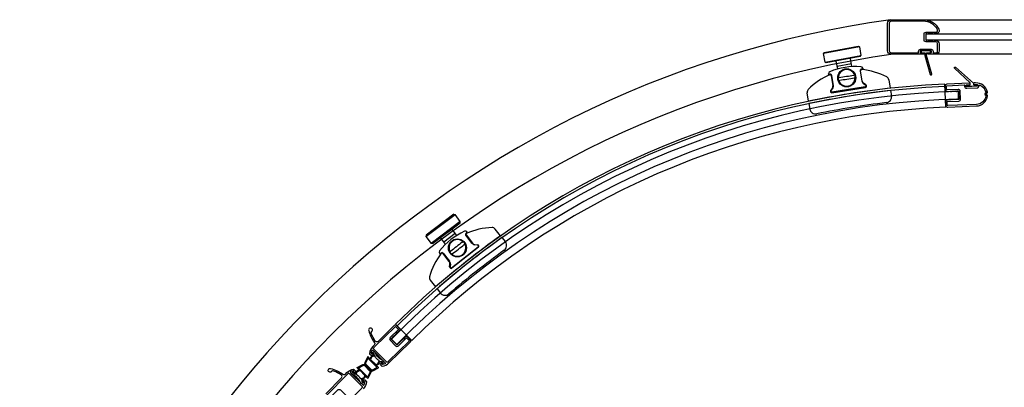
# Model space of a CAD drawing. Header units: millimetres. Extents: x 4652.098 to 4652.971, y 2527.473 to 2528.346.
# Tile 3 of 4: x 4652.099 to 4652.611, y 2528.154 to 2528.345. Entities that reach past the tile are written whole.
import ezdxf

# ---------------------------------------------------------------- set-up
doc = ezdxf.new("R2010")
doc.units = ezdxf.units.MM
doc.layers.add('SANINDUSA', color=3, linetype='Continuous')

msp = doc.modelspace()

# ---------------------------------------------------------------- linework, layer by layer
at = {"layer": 'SANINDUSA'}
for p, q in [((4652.569382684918, 2528.344950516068), (4652.942776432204, 2528.344950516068)), ((4652.536075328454, 2528.330793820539), (4652.517404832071, 2528.327270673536)), ((4652.517803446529, 2528.327854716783), (4652.535491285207, 2528.331192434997)), ((4652.535491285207, 2528.331192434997), (4652.536075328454, 2528.330793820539)), ((4652.536075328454, 2528.330793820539), (4652.536909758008, 2528.32637186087)), ((4652.517803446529, 2528.327854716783), (4652.517404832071, 2528.327270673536)), ((4652.518239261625, 2528.322848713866), (4652.517404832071, 2528.327270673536)), ((4652.518239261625, 2528.322848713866), (4652.536909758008, 2528.32637186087)), ((4652.53651114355, 2528.325787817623), (4652.518823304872, 2528.322450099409)), ((4652.524804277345, 2528.319287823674), (4652.524022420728, 2528.323431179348)), ((4652.532196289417, 2528.320502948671), (4652.531381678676, 2528.324819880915)), ((4652.53651114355, 2528.325787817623), (4652.536909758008, 2528.32637186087)), ((4652.942776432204, 2528.326950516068), (4652.575776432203, 2528.326950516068)), ((4652.518823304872, 2528.322450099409), (4652.518239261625, 2528.322848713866)), ((4652.531913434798, 2528.322001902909), (4652.524554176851, 2528.320613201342)), ((4652.536495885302, 2528.31833992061), (4652.537351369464, 2528.312999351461)), ((4652.537538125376, 2528.313029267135), (4652.536682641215, 2528.318369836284)), ((4652.537806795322, 2528.319639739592), (4652.537895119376, 2528.319088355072)), ((4652.520121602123, 2528.31624193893), (4652.520033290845, 2528.316793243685)), ((4652.521476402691, 2528.315934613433), (4652.522331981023, 2528.310593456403)), ((4652.5225401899, 2528.31062680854), (4652.521684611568, 2528.315967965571)), ((4652.551403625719, 2528.313711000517), (4652.552116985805, 2528.309257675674)), ((4652.522012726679, 2528.309253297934), (4652.521132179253, 2528.308036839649)), ((4652.521304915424, 2528.307921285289), (4652.522185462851, 2528.309137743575)), ((4652.539155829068, 2528.30991631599), (4652.521789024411, 2528.307134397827)), ((4652.521809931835, 2528.306935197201), (4652.539176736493, 2528.309717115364)), ((4652.538153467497, 2528.311695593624), (4652.539369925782, 2528.310815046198)), ((4652.539476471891, 2528.310975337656), (4652.538260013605, 2528.311855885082)), ((4652.552108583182, 2528.309256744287), (4652.552116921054, 2528.309258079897)), ((4652.552309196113, 2528.308055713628), (4652.552762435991, 2528.305226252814)), ((4652.581061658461, 2528.299395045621), (4652.580552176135, 2528.311384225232)), ((4652.509658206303, 2528.302456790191), (4652.508944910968, 2528.306909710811)), ((4652.587681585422, 2528.303625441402), (4652.587575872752, 2528.307624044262)), ((4652.509850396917, 2528.301254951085), (4652.5103036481, 2528.298425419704)), ((4652.3106118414, 2528.232054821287), (4652.325745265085, 2528.243543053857)), ((4652.325044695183, 2528.243638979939), (4652.310707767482, 2528.232755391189)), ((4652.325044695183, 2528.243638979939), (4652.325745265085, 2528.243543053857)), ((4652.328466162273, 2528.239958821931), (4652.325745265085, 2528.243543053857)), ((4652.328466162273, 2528.239958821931), (4652.313332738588, 2528.228470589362)), ((4652.314033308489, 2528.22837466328), (4652.32837023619, 2528.23925825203)), ((4652.32837023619, 2528.23925825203), (4652.328466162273, 2528.239958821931)), ((4652.310707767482, 2528.232755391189), (4652.3106118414, 2528.232054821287)), ((4652.3106118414, 2528.232054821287), (4652.313332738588, 2528.228470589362)), ((4652.320834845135, 2528.228048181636), (4652.318191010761, 2528.231530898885)), ((4652.319924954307, 2528.229246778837), (4652.325890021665, 2528.233775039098)), ((4652.326726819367, 2528.232672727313), (4652.324156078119, 2528.236059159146)), ((4652.33467386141, 2528.228500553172), (4652.331322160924, 2528.232746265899)), ((4652.331487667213, 2528.23287692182), (4652.334839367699, 2528.228631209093)), ((4652.332178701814, 2528.234082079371), (4652.331832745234, 2528.234520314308)), ((4652.349408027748, 2528.232450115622), (4652.346613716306, 2528.235989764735)), ((4652.35016243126, 2528.231495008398), (4652.35193802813, 2528.229245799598)), ((4652.314033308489, 2528.22837466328), (4652.313332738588, 2528.228470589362)), ((4652.323947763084, 2528.21579090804), (4652.337752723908, 2528.22668898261)), ((4652.337885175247, 2528.226538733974), (4652.324080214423, 2528.215640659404)), ((4652.337501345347, 2528.227578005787), (4652.336009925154, 2528.227753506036)), ((4652.336041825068, 2528.227958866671), (4652.337533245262, 2528.227783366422)), ((4652.317704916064, 2528.223366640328), (4652.318050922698, 2528.222928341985)), ((4652.322751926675, 2528.219088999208), (4652.319400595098, 2528.223334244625)), ((4652.319549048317, 2528.223451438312), (4652.322900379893, 2528.219206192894)), ((4652.322951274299, 2528.216271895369), (4652.323126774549, 2528.217763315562)), ((4652.32331687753, 2528.217733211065), (4652.323141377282, 2528.216241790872)), ((4652.312863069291, 2528.209345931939), (4652.315657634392, 2528.205805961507)), ((4652.315664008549, 2528.205811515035), (4652.315657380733, 2528.205806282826)), ((4652.316412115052, 2528.204850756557), (4652.31818766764, 2528.202601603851)), ((4652.303206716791, 2528.177903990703), (4652.294750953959, 2528.186418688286)), ((4652.295532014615, 2528.175840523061), (4652.292667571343, 2528.178632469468))]:
    msp.add_line(p, q, dxfattribs=at)
for points in [[(4652.575776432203, 2528.334200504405, -0.4142135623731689), (4652.577576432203, 2528.332400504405), (4652.577576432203, 2528.328750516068, -0.4142135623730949), (4652.575776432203, 2528.326950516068), (4652.571875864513, 2528.326950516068, -0.414213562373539), (4652.571575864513, 2528.327250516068), (4652.571575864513, 2528.32745059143, -0.4142043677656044), (4652.571875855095, 2528.32775059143), (4652.573275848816, 2528.327750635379, 0.4142135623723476), (4652.573575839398, 2528.328050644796), (4652.573575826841, 2528.328450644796, 0.4142135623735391), (4652.573275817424, 2528.328750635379), (4652.567932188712, 2528.328750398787, 0.414213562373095), (4652.567632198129, 2528.328450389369), (4652.567632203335, 2528.328050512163, 0.4142097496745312), (4652.567932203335, 2528.327750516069), (4652.569468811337, 2528.327750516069, -0.4142124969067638), (4652.569768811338, 2528.32745051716), (4652.569768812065, 2528.32725051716, -0.4142146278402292), (4652.569468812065, 2528.326950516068), (4652.552582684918, 2528.326950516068, -0.414213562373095), (4652.550782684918, 2528.328750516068), (4652.550782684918, 2528.343150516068, -0.414213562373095), (4652.552582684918, 2528.344950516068), (4652.569382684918, 2528.344950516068, -0.2824196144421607), (4652.577407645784, 2528.340024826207, -0.5595519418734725), (4652.575980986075, 2528.337700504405), (4652.574978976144, 2528.337700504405, 0.2849150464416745), (4652.57479981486, 2528.337589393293, -0.6201736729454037), (4652.574351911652, 2528.337589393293, 0.2849150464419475), (4652.574172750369, 2528.337700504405), (4652.5719789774, 2528.337700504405, 0.2849150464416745), (4652.571799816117, 2528.337589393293, -0.6201736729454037), (4652.571351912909, 2528.337589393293, 0.2849150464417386), (4652.571172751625, 2528.337700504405), (4652.570776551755, 2528.337700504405, 0.4141909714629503), (4652.570576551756, 2528.337500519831), (4652.570576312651, 2528.334400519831, 0.4142361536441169), (4652.57077631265, 2528.334200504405), (4652.571170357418, 2528.334200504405, 0.2881936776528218), (4652.571350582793, 2528.33431379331, -0.6285957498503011), (4652.571801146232, 2528.33431379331, 0.2881936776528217), (4652.571981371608, 2528.334200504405), (4652.574170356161, 2528.334200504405, 0.2881936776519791), (4652.574350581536, 2528.33431379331, -0.6285957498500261), (4652.574801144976, 2528.33431379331, 0.2881936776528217), (4652.574981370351, 2528.334200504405)], [(4652.568204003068, 2528.328450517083), (4652.568204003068, 2528.328050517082, 0.4142135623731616), (4652.568504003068, 2528.327750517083), (4652.570204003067, 2528.327750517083), (4652.570204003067, 2528.326250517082), (4652.572942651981, 2528.316469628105, 0.336331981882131), (4652.573231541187, 2528.316250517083), (4652.573408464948, 2528.316250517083, 0.4966340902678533), (4652.573697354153, 2528.31663140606), (4652.571004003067, 2528.326250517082), (4652.571004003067, 2528.327750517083), (4652.572704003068, 2528.327750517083, 0.414213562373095), (4652.573004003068, 2528.328050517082), (4652.573004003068, 2528.328450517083, 0.4142135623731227), (4652.572704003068, 2528.328750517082), (4652.568504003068, 2528.328750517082, 0.4142135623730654)], [(4652.597383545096, 2528.309463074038, 0.4142135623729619), (4652.598339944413, 2528.310504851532), (4652.598337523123, 2528.310561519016, -0.5461174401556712), (4652.598750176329, 2528.310852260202, -0.2409586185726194), (4652.601844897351, 2528.307266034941, -0.2504808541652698), (4652.601727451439, 2528.306809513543), (4652.601324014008, 2528.306370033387, 0.4142135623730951), (4652.601336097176, 2528.306087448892), (4652.601775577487, 2528.305684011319, -0.250480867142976), (4652.601931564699, 2528.305239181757, -0.3578210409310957), (4652.597014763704, 2528.300839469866), (4652.582028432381, 2528.30019913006, -0.4142135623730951), (4652.581820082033, 2528.300390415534), (4652.581745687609, 2528.302132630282, -0.4141794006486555), (4652.581936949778, 2528.302340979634), (4652.587732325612, 2528.302589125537, 0.4141964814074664), (4652.588688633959, 2528.303630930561), (4652.588513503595, 2528.307726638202, 0.4141964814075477), (4652.587471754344, 2528.308683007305), (4652.581676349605, 2528.308435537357, -0.4141794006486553), (4652.581468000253, 2528.308626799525), (4652.581393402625, 2528.310369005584, -0.4142135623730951), (4652.581584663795, 2528.310577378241), (4652.590569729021, 2528.310961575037, -0.4142227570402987), (4652.590778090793, 2528.310770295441), (4652.59079892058, 2528.31028279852, 0.4142135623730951), (4652.591944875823, 2528.309230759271)], [(4652.283391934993, 2528.174000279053, -0.0392067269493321), (4652.283927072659, 2528.174613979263), (4652.294640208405, 2528.185112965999, -0.4142135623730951), (4652.294923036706, 2528.185110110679), (4652.29614357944, 2528.183864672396, -0.4141794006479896), (4652.29614074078, 2528.183581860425), (4652.291998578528, 2528.179521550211, 0.4141794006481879), (4652.291984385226, 2528.178107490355), (4652.294853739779, 2528.175179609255, 0.4142135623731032), (4652.296267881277, 2528.175165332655), (4652.300410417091, 2528.179225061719, -0.414213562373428), (4652.300693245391, 2528.179222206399), (4652.301922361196, 2528.177968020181, -0.4142135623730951), (4652.301919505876, 2528.177685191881), (4652.29120637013, 2528.167186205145, -0.03920549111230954), (4652.29058201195, 2528.16666358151, -0.3690147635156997), (4652.290193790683, 2528.166698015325), (4652.283418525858, 2528.173611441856, -0.3690147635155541)], [(4652.282153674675, 2528.168917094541), (4652.281795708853, 2528.168081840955), (4652.284471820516, 2528.165405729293), (4652.285380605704, 2528.165795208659, 0.1925824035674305), (4652.285800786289, 2528.166215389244), (4652.286297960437, 2528.167375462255, 0.3818149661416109), (4652.286255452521, 2528.167501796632, -0.1518180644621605), (4652.284003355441, 2528.169906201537, 0.4006661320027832), (4652.283873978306, 2528.169954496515), (4652.282678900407, 2528.169442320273, 0.1925824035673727)], [(4652.28144215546, 2528.162071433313, -0.3269085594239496), (4652.281532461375, 2528.161487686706), (4652.280314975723, 2528.159140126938, -0.5072628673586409), (4652.280155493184, 2528.159115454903), (4652.275657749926, 2528.163613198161, -0.5072628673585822), (4652.27568242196, 2528.1637726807), (4652.278029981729, 2528.164990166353, -0.3269085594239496), (4652.278613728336, 2528.164899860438)], [(4652.282149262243, 2528.162778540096, 0.3269085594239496), (4652.282733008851, 2528.162688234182), (4652.285080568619, 2528.163905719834, 0.5072628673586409), (4652.285105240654, 2528.164065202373), (4652.280607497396, 2528.168562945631, 0.5072628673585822), (4652.280448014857, 2528.168538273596), (4652.279230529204, 2528.166190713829, 0.3269085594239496), (4652.279320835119, 2528.165606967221)], [(4652.270220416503, 2528.160828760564, 0.0392067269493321), (4652.269606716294, 2528.160293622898), (4652.259107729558, 2528.149580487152, 0.4142135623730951), (4652.259110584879, 2528.149297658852), (4652.260356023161, 2528.148077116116, 0.4141794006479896), (4652.260638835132, 2528.148079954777), (4652.264699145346, 2528.152222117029, -0.4141794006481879), (4652.266113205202, 2528.152236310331), (4652.269041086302, 2528.149366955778, -0.4142135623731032), (4652.269055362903, 2528.14795281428), (4652.264995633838, 2528.143810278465, 0.414213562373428), (4652.264998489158, 2528.143527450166), (4652.266252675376, 2528.142298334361, 0.4142135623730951), (4652.266535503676, 2528.142301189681), (4652.277034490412, 2528.153014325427, 0.03920549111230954), (4652.277557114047, 2528.153638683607, 0.3690147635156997), (4652.277522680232, 2528.154026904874), (4652.270609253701, 2528.160802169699, 0.3690147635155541)], [(4652.275303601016, 2528.162067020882), (4652.276138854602, 2528.162424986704), (4652.278814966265, 2528.159748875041), (4652.278425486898, 2528.158840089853, -0.1925824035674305), (4652.278005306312, 2528.158419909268), (4652.276845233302, 2528.15792273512, -0.3818149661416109), (4652.276718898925, 2528.157965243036, 0.1518180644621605), (4652.27431449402, 2528.160217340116, -0.4006661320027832), (4652.274266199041, 2528.16034671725), (4652.274778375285, 2528.16154179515, -0.1925824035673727)]]:
    msp.add_lwpolyline(points, format="xyb", close=True, dxfattribs=at)
for points in [[(4652.575980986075, 2528.338500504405, 0.5595519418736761), (4652.576694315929, 2528.339662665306, 0.2824196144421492), (4652.569382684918, 2528.344150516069), (4652.552582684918, 2528.344150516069, 0.414213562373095), (4652.551582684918, 2528.343150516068), (4652.551582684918, 2528.328750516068, 0.414213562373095), (4652.552582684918, 2528.327750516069), (4652.566632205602, 2528.327750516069, 0.4142179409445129), (4652.566832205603, 2528.327950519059), (4652.56683219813, 2528.328450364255, -0.414213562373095), (4652.567932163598, 2528.329550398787), (4652.573375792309, 2528.329550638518, -0.4142135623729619), (4652.574375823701, 2528.32855066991), (4652.574375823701, 2528.327950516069, 0.4142135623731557), (4652.574575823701, 2528.327750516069), (4652.575976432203, 2528.327750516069, 0.414213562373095), (4652.576776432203, 2528.328550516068), (4652.576776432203, 2528.332595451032, 0.4141964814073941), (4652.575976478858, 2528.333395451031), (4652.570576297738, 2528.333395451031, -0.414213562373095), (4652.569776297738, 2528.334195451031), (4652.569776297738, 2528.337700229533, -0.4141964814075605), (4652.570576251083, 2528.338500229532), (4652.575989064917, 2528.338500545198)], [(4652.597300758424, 2528.310344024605), (4652.591858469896, 2528.310111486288, -0.4142135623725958), (4652.591650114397, 2528.310302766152), (4652.591633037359, 2528.310702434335, -0.4142135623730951), (4652.591824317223, 2528.310910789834), (4652.59355931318, 2528.310984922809, 0.4142135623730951), (4652.593750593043, 2528.311193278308), (4652.593717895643, 2528.311958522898, 0.1943803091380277), (4652.593655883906, 2528.312094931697), (4652.585637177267, 2528.319718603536, -0.9826972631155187), (4652.586050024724, 2528.320168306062), (4652.595367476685, 2528.311909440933, -0.2034522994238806), (4652.595434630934, 2528.311768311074), (4652.595456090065, 2528.311266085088, 0.4142135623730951), (4652.595664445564, 2528.311074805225), (4652.596626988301, 2528.311115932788, -0.03258210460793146), (4652.597290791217, 2528.311101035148, -0.3765495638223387), (4652.597473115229, 2528.310910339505), (4652.597488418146, 2528.31055219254, -0.4142135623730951), (4652.597297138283, 2528.310343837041)], [(4652.593375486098, 2528.311894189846), (4652.581550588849, 2528.311388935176, 0.4142056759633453), (4652.580594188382, 2528.310347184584), (4652.58066910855, 2528.308592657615, 0.4142306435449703), (4652.581710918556, 2528.307636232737), (4652.583303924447, 2528.307704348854, -0.2881936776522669), (4652.583488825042, 2528.307598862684, 0.6285957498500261), (4652.583938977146, 2528.307618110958, -0.2881936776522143), (4652.584114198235, 2528.307738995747), (4652.586301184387, 2528.307832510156, -0.28819367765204), (4652.586486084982, 2528.307727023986, 0.6285957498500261), (4652.586936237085, 2528.30774627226, -0.2881936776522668), (4652.587111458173, 2528.307867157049), (4652.587505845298, 2528.307884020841, -0.4142306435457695), (4652.5877142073, 2528.307692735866), (4652.587889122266, 2528.303596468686, -0.4141964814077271), (4652.587697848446, 2528.303388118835), (4652.587301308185, 2528.303371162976, -0.2849150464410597), (4652.587117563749, 2528.303474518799, 0.6201736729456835), (4652.586670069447, 2528.303455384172, -0.2849150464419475), (4652.586495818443, 2528.303336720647), (4652.584304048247, 2528.303243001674, -0.2849150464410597), (4652.584120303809, 2528.303346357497, 0.6201736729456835), (4652.583672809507, 2528.303327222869, -0.284915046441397), (4652.583498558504, 2528.303208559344), (4652.581902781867, 2528.303140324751, 0.414196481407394), (4652.580946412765, 2528.3020985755), (4652.58102081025, 2528.300356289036, 0.4142214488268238), (4652.582062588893, 2528.299399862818), (4652.597048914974, 2528.300040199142, 0.3653825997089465), (4652.602744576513, 2528.305275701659, 0.243385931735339), (4652.602586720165, 2528.305707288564), (4652.602135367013, 2528.306121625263, -0.4142135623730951), (4652.602123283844, 2528.306404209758), (4652.60253762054, 2528.306855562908, 0.2433859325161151), (4652.602658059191, 2528.307299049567, 0.3653648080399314), (4652.596536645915, 2528.312029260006), (4652.595773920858, 2528.31199667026, 0.4142135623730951), (4652.595487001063, 2528.311684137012), (4652.595495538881, 2528.311484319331, 0.4142135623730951), (4652.595808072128, 2528.311197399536), (4652.596570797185, 2528.311229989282, -0.03258210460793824), (4652.597247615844, 2528.311214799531, -0.3765495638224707), (4652.597521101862, 2528.310928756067), (4652.59753640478, 2528.310570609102, -0.4142135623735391), (4652.597249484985, 2528.310258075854), (4652.591910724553, 2528.310030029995, -0.4142135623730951), (4652.591598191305, 2528.31031694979), (4652.591581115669, 2528.310716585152, -0.4142135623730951), (4652.591868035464, 2528.311029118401), (4652.59340321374, 2528.311094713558, 0.4142135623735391), (4652.593690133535, 2528.311407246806), (4652.593681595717, 2528.311607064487, 0.414213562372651), (4652.59336906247, 2528.311893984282)], [(4652.282996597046, 2528.174822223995, 0.1716209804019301), (4652.281236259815, 2528.171229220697, 0.2265071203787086), (4652.281292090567, 2528.171066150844), (4652.282089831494, 2528.170252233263, 0.4142135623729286), (4652.282655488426, 2528.170246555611), (4652.283140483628, 2528.170721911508, 0.6681786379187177), (4652.28300249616, 2528.17106473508), (4652.282490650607, 2528.171069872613, -0.1989123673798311), (4652.282349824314, 2528.171129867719), (4652.282143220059, 2528.171340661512, -0.2461049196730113), (4652.282089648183, 2528.171518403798, -0.05839122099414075), (4652.282454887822, 2528.172672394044, -0.5279768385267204), (4652.283105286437, 2528.172788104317), (4652.289364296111, 2528.166401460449, -0.5279768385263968), (4652.289235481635, 2528.165753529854, -0.05836320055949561), (4652.28807492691, 2528.165411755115, -0.2461049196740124), (4652.287898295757, 2528.165468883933), (4652.287691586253, 2528.16567978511, -0.1989123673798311), (4652.287634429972, 2528.165821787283), (4652.287639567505, 2528.166333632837, 0.6681786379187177), (4652.287299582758, 2528.166478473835), (4652.286814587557, 2528.166003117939, 0.4142135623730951), (4652.286808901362, 2528.165437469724), (4652.28753918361, 2528.164692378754, 0.2309634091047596), (4652.287869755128, 2528.164574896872, 0.1672346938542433), (4652.291395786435, 2528.166251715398), (4652.302479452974, 2528.177113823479, 0.4142135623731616), (4652.302493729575, 2528.178527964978), (4652.301261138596, 2528.179785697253, 0.4142306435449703), (4652.299846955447, 2528.179799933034), (4652.298708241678, 2528.17868385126, -0.2881936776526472), (4652.298500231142, 2528.178638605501, 0.628595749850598), (4652.298178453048, 2528.178323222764, -0.2881936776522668), (4652.29812904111, 2528.178116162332), (4652.296565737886, 2528.176583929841, -0.2881936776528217), (4652.296357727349, 2528.176538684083, 0.6285957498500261), (4652.296035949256, 2528.176223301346, -0.2881936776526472), (4652.295986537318, 2528.176016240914), (4652.295704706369, 2528.175740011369, -0.4142135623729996), (4652.295421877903, 2528.175742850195), (4652.292551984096, 2528.178670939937, -0.4142135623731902), (4652.292554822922, 2528.178953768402), (4652.292838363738, 2528.17923167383, -0.2849150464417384), (4652.293044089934, 2528.179277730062, 0.6201736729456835), (4652.293363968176, 2528.179591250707, -0.284915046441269), (4652.293414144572, 2528.179796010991), (4652.294980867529, 2528.181331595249, -0.2849150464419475), (4652.295186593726, 2528.181377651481, 0.6201736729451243), (4652.295506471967, 2528.181691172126, -0.2849150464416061), (4652.295556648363, 2528.18189593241), (4652.296697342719, 2528.183013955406, 0.414196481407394), (4652.296711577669, 2528.184428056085), (4652.295494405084, 2528.185670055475, 0.4142135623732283), (4652.294080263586, 2528.185684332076), (4652.285737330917, 2528.177508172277, -0.4688224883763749), (4652.284207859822, 2528.177663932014, -0.05769488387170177), (4652.282179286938, 2528.181586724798, -0.3118351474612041), (4652.282452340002, 2528.182690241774, 1.797146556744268), (4652.280824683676, 2528.183179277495, 0.08866377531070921), (4652.283823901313, 2528.176812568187, -0.3686029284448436), (4652.283708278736, 2528.175519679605), (4652.282996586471, 2528.174822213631)], [(4652.284067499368, 2528.171882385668, 0.4368825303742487), (4652.28395172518, 2528.171972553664), (4652.282771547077, 2528.171779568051, 0.414213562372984), (4652.282589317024, 2528.171563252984), (4652.282593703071, 2528.171511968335, 0.1989123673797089), (4652.282664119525, 2528.171376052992), (4652.283334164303, 2528.171277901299, -0.2083851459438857), (4652.283402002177, 2528.17123571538, -0.1302921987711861), (4652.283557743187, 2528.170801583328), (4652.283596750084, 2528.170345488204, -0.3234232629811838), (4652.283536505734, 2528.170245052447), (4652.282521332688, 2528.169809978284, 0.1925824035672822), (4652.281786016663, 2528.16907466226), (4652.281549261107, 2528.16852223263, -0.5305984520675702), (4652.281386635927, 2528.168490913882), (4652.280478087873, 2528.169399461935, 0.5072628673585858), (4652.280318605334, 2528.1693747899), (4652.278786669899, 2528.166420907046, 0.3269085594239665), (4652.278967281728, 2528.16525341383), (4652.281795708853, 2528.162424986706, 0.3269085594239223), (4652.282963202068, 2528.162244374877), (4652.285917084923, 2528.163776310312, 0.5072628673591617), (4652.285941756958, 2528.163935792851), (4652.284880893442, 2528.164996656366, -0.5305984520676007), (4652.284912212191, 2528.165159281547), (4652.285538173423, 2528.165427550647, 0.1925824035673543), (4652.286168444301, 2528.166057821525), (4652.28660038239, 2528.167065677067, -0.3473749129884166), (4652.286709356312, 2528.167124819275), (4652.287408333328, 2528.167003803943, -0.1103571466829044), (4652.287771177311, 2528.166854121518, -0.2116742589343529), (4652.2878130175, 2528.166784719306), (4652.287903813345, 2528.166064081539, 0.1989123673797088), (4652.288033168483, 2528.165982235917), (4652.288083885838, 2528.165973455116, 0.4142135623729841), (4652.28831507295, 2528.166136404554), (4652.288608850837, 2528.167295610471, 0.4368825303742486), (4652.288528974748, 2528.167418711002, -0.2163535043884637), (4652.284048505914, 2528.171932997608)], [(4652.272338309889, 2528.160153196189, -0.4368825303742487), (4652.272248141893, 2528.160268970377), (4652.272441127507, 2528.161449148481, -0.414213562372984), (4652.272657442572, 2528.161631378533), (4652.272708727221, 2528.161626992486, -0.1989123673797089), (4652.272844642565, 2528.161556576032), (4652.272942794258, 2528.160886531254, 0.2083851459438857), (4652.272984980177, 2528.16081869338, 0.1302921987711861), (4652.273419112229, 2528.16066295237), (4652.273875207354, 2528.160623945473, 0.3234232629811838), (4652.27397564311, 2528.160684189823), (4652.274410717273, 2528.16169936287, -0.1925824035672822), (4652.275146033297, 2528.162434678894), (4652.275698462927, 2528.16267143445, 0.5305984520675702), (4652.275729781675, 2528.162834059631), (4652.274821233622, 2528.163742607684, -0.5072628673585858), (4652.274845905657, 2528.163902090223), (4652.277799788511, 2528.165434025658, -0.3269085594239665), (4652.278967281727, 2528.165253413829), (4652.281795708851, 2528.162424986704, -0.3269085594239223), (4652.281976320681, 2528.161257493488), (4652.280444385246, 2528.158303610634, -0.5072628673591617), (4652.280284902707, 2528.158278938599), (4652.279224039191, 2528.159339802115, 0.5305984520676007), (4652.279061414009, 2528.159308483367), (4652.27879314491, 2528.158682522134, -0.1925824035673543), (4652.278162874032, 2528.158052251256), (4652.27715501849, 2528.157620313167, 0.3473749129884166), (4652.277095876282, 2528.157511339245), (4652.277216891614, 2528.156812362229, 0.1103571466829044), (4652.27736657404, 2528.156449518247, 0.2116742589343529), (4652.277435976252, 2528.156407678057), (4652.278156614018, 2528.156316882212, -0.1989123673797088), (4652.27823845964, 2528.156187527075), (4652.278247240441, 2528.156136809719, -0.4142135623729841), (4652.278084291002, 2528.155905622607), (4652.276925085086, 2528.155611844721, -0.4368825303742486), (4652.276801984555, 2528.155691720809, 0.2163535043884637), (4652.272287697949, 2528.160172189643)], [(4652.258536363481, 2528.150140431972), (4652.26671252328, 2528.15848336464, 0.4688224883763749), (4652.266556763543, 2528.160012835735, 0.05769488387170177), (4652.262633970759, 2528.162041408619, 0.3118351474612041), (4652.261530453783, 2528.161768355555, -1.797146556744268), (4652.261041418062, 2528.163396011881, -0.08866377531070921), (4652.26740812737, 2528.160396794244, 0.3686029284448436), (4652.268701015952, 2528.16051241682), (4652.269398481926, 2528.161224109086)], [(4652.269398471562, 2528.161224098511, -0.1716209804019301), (4652.27299147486, 2528.162984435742, -0.2265071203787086), (4652.273154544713, 2528.16292860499), (4652.273968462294, 2528.162130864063, -0.4142135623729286), (4652.273974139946, 2528.161565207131), (4652.273498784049, 2528.161080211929, -0.6681786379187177), (4652.273155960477, 2528.161218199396), (4652.273150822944, 2528.16173004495, 0.1989123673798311), (4652.273090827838, 2528.161870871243), (4652.272880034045, 2528.162077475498, 0.2461049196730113), (4652.27270229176, 2528.162131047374, 0.05839122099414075), (4652.271548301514, 2528.161765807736, 0.5279768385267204), (4652.27143259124, 2528.161115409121), (4652.277819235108, 2528.154856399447, 0.5279768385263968), (4652.278467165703, 2528.154985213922, 0.05836320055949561), (4652.278808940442, 2528.156145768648, 0.2461049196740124), (4652.278751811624, 2528.1563223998), (4652.278540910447, 2528.156529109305, 0.1989123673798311), (4652.278398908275, 2528.156586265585), (4652.277887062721, 2528.156581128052, -0.6681786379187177), (4652.277742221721, 2528.156921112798), (4652.278217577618, 2528.157406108, -0.4142135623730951), (4652.278783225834, 2528.157411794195), (4652.279528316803, 2528.156681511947, -0.2309634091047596), (4652.279645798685, 2528.15635094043, -0.1672346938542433), (4652.277968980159, 2528.152824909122)]]:
    msp.add_lwpolyline(points, format="xyb", dxfattribs=at)
msp.add_lwpolyline([(4652.570676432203, 2528.334450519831), (4652.949676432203, 2528.334450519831), (4652.949676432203, 2528.337450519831), (4652.570676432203, 2528.337450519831)], close=True, dxfattribs=at)
for centre, radius in [((4652.52948658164, 2528.314679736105), 0.004699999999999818), ((4652.529486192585, 2528.314674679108), 0.00450000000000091), ((4652.326988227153, 2528.226132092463), 0.004699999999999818), ((4652.326992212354, 2528.226128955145), 0.00450000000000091)]:
    msp.add_circle(centre, radius, dxfattribs=at)
for centre, radius, start, end in [((4652.62437042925, 2527.819850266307), 0.5300013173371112, 97.81123347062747, 172.1836115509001), ((4652.62437042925, 2527.819850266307), 0.5120013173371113, 97.93404177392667, 172.0659582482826), ((4652.534358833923, 2528.284255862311), 0.0363115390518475, 86.00432498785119, 112.1929751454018), ((4652.529486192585, 2528.314674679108), 0.004353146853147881, 17.61858597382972, 180.582744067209), ((4652.537187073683, 2528.31845063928), 0.0007000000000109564, 85.27184523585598, 189.1006650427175), ((4652.5371763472, 2528.318448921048), 0.0005, 85.27184523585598, 189.1006650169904), ((4652.534348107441, 2528.284254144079), 0.03481153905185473, 85.27184523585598, 86.07075040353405), ((4652.53681938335, 2528.319481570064), 0.001000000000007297, 9.100665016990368, 86.00432498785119), ((4652.534348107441, 2528.284254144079), 0.03481153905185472, 62.63769607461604, 85.27184523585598), ((4652.534358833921, 2528.284255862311), 0.03501153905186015, 84.20304478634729, 85.27184523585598), ((4652.534348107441, 2528.284254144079), 0.03481153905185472, 112.9253247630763, 135.5636340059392), ((4652.521020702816, 2528.316951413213), 0.0009999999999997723, 112.1929751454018, 189.1006650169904), ((4652.534358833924, 2528.284255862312), 0.03501153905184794, 112.9253247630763, 113.994188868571), ((4652.520993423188, 2528.315857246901), 0.000700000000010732, 9.100665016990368, 112.9253247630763), ((4652.534348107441, 2528.284254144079), 0.03481153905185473, 112.0999150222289, 112.9253247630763), ((4652.520982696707, 2528.31585552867), 0.0005, 9.100665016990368, 112.9253247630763), ((4652.529486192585, 2528.314674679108), 0.004496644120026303, 185.0083724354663, 193.1929576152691), ((4652.529486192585, 2528.314674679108), 0.004353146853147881, 197.6185859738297, 0.5827440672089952), ((4652.529486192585, 2528.314674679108), 0.004496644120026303, 5.008372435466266, 13.19295761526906), ((4652.539326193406, 2528.313315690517), 0.002, 189.1006650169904, 234.1006650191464), ((4652.539315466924, 2528.313313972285), 0.0018, 189.1006650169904, 234.1006650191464), ((4652.549428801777, 2528.313394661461), 0.002, 9.100665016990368, 62.63769607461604), ((4652.598876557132, 2527.880173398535), 0.4316, 92.43333035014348, 134.8010249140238), ((4652.598876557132, 2527.880173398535), 0.4304000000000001, 92.43333035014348, 134.8010249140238), ((4652.510919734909, 2528.307226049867), 0.002, 135.5636340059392, 189.1006650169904), ((4652.601028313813, 2527.867959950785), 0.444, 96.32457633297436, 101.875662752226), ((4652.600269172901, 2527.872689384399), 0.438, 96.28635893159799, 101.9135483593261), ((4652.521699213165, 2528.307626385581), 0.0007, 144.1006650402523, 279.1006650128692), ((4652.521709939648, 2528.307628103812), 0.0005, 144.1006650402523, 279.1006650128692), ((4652.520554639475, 2528.310308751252), 0.0018, 324.1006650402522, 9.100665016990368), ((4652.520565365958, 2528.310310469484), 0.002, 324.1006650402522, 9.100665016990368), ((4652.539076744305, 2528.310410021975), 0.0005, 279.1006650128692, 54.10066501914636), ((4652.539066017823, 2528.310408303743), 0.0007, 279.1006650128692, 54.10066501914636), ((4652.598876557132, 2527.880173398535), 0.4276, 91.51439875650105, 135.7343088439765), ((4652.598876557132, 2527.880173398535), 0.4236, 91.51439875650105, 135.7343088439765), ((4652.549800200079, 2528.304751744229), 0.003, 276.6624967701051, 9.100665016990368), ((4652.598876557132, 2527.880173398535), 0.4196, 92.43333035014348, 134.8010249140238), ((4652.513265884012, 2528.298899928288), 0.003, 189.1006650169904, 281.5374011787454), ((4652.600269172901, 2527.872689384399), 0.432, 96.66249677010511, 101.5374011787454), ((4652.346089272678, 2528.201955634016), 0.03481153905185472, 91.82571451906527, 114.4640237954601), ((4652.34504391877, 2528.234750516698), 0.002, 38.28868349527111, 91.82571451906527), ((4652.607326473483, 2527.871044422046), 0.444, 125.5136857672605, 131.0647721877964), ((4652.604359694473, 2527.874805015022), 0.438, 125.4758001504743, 131.1029896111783), ((4652.346080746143, 2528.201948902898), 0.0363115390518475, 115.1963733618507, 141.3850235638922), ((4652.331047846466, 2528.23390069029), 0.0009999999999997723, 38.28868349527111, 115.1963733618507), ((4652.331871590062, 2528.233180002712), 0.000700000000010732, 114.4640237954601, 218.2886834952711), ((4652.346089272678, 2528.201955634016), 0.03481153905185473, 114.4640237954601, 115.2894335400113), ((4652.331880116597, 2528.233186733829), 0.0005, 114.4640237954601, 218.2886834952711), ((4652.346080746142, 2528.201948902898), 0.03501153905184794, 113.3951596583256, 114.4640237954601), ((4652.326992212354, 2528.226128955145), 0.004353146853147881, 46.80660446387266, 209.7707625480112), ((4652.326992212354, 2528.226128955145), 0.004353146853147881, 226.8066044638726, 29.77076254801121), ((4652.326992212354, 2528.226128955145), 0.004496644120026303, 34.19639091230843, 42.38097608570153), ((4652.336243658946, 2528.229739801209), 0.002, 218.2886834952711, 263.2886835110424), ((4652.336252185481, 2528.229746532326), 0.0018, 218.2886834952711, 263.2886835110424), ((4652.337442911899, 2528.227081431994), 0.0005, 308.2886834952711, 83.28868351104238), ((4652.337451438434, 2528.227088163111), 0.0007, 308.2886834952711, 83.28868351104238), ((4652.349583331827, 2528.227386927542), 0.003, 305.8519473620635, 38.28868349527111), ((4652.346089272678, 2528.201955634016), 0.03481153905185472, 142.1175032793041, 164.7516524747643), ((4652.318489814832, 2528.223986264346), 0.001000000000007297, 141.3850235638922, 218.2886834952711), ((4652.346080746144, 2528.201948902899), 0.03501153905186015, 142.1175032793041, 143.1863037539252), ((4652.31899961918, 2528.223017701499), 0.0007000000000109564, 38.28868349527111, 142.1175032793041), ((4652.346089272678, 2528.201955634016), 0.03481153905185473, 141.3185980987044, 142.1175032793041), ((4652.319008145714, 2528.223024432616), 0.0005, 38.28868349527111, 142.1175032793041), ((4652.604359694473, 2527.874805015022), 0.432, 125.8519473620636, 130.7268517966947), ((4652.326992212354, 2528.226128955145), 0.004496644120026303, 214.1963909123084, 222.3809760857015), ((4652.321339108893, 2528.217973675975), 0.0018, 353.2886835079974, 38.28868349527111), ((4652.321330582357, 2528.217966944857), 0.002, 353.2886835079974, 38.28868349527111), ((4652.32364647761, 2528.216190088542), 0.0007, 173.2886835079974, 308.2886834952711), ((4652.323637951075, 2528.216183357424), 0.0005, 173.2886835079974, 308.2886834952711), ((4652.314432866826, 2528.210585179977), 0.002, 164.7516524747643, 218.2886834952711), ((4652.320542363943, 2528.204460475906), 0.003, 218.2886834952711, 310.7268517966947)]:
    msp.add_arc(centre, radius, start, end, dxfattribs=at)
at = {"layer": 'SANINDUSA', "extrusion": (0, 0, -1)}
for centre, major_axis, ratio, start_param, end_param in [((4652.529399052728, 2528.31521867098), (-0.007385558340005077, -0.001183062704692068), 0.03489949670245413, 1.036096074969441, 2.105496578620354), ((4652.529573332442, 2528.314130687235), (0.00738555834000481, 0.001183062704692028), 0.03489949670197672, 1.03609607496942, 2.105496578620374)]:
    msp.add_ellipse(centre, major_axis=major_axis, ratio=ratio, start_param=start_param, end_param=end_param, dxfattribs=at)
at = {"layer": 'SANINDUSA'}
for centre, major_axis, ratio, start_param, end_param in [((4652.326650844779, 2528.226561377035), (0.005870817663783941, 0.004634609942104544), 0.03489949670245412, 1.036096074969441, 2.105496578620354), ((4652.327333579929, 2528.225696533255), (-0.005870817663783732, -0.004634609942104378), 0.03489949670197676, 1.03609607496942, 2.105496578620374)]:
    msp.add_ellipse(centre, major_axis=major_axis, ratio=ratio, start_param=start_param, end_param=end_param, dxfattribs=at)
for points, knots in [([(4652.525133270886, 2528.314630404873), (4652.525114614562, 2528.314620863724), (4652.525098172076, 2528.314610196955), (4652.525084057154, 2528.314598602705), (4652.525064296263, 2528.314582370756), (4652.525049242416, 2528.314564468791), (4652.525037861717, 2528.314545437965), (4652.525021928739, 2528.31451879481), (4652.525012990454, 2528.314489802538), (4652.525007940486, 2528.314459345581), (4652.52500087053, 2528.31441670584), (4652.525001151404, 2528.314371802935), (4652.525003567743, 2528.314326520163), (4652.525004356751, 2528.314311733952), (4652.525005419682, 2528.314296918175), (4652.525006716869, 2528.314282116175)], [0, 0, 0, 0, 0.0481065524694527, 0.0481065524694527, 0.0481065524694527, 0.1154557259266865, 0.1154557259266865, 0.1154557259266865, 0.2097445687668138, 0.2097445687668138, 0.2097445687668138, 0.341748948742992, 0.341748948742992, 0.341748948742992, 0.3848524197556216, 0.3848524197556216, 0.3848524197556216, 0.3848524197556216]), ([(4652.52510822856, 2528.31364840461), (4652.525112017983, 2528.31363223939), (4652.525116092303, 2528.313616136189), (4652.525120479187, 2528.313600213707), (4652.525126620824, 2528.313577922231), (4652.525133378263, 2528.313555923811), (4652.525141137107, 2528.313534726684), (4652.525151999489, 2528.313505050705), (4652.525164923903, 2528.313476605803), (4652.525181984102, 2528.313451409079), (4652.525205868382, 2528.313416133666), (4652.525238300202, 2528.313387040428), (4652.525285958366, 2528.313369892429), (4652.525301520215, 2528.313364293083), (4652.525318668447, 2528.313359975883), (4652.525337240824, 2528.313357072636)], [-3.745983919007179e-13, -3.745983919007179e-13, -3.745983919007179e-13, -3.745983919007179e-13, 0.04816465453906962, 0.04816465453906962, 0.04816465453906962, 0.1155951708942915, 0.1155951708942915, 0.1155951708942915, 0.2099978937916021, 0.2099978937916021, 0.2099978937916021, 0.3421617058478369, 0.3421617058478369, 0.3421617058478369, 0.3853172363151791, 0.3853172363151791, 0.3853172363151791, 0.3853172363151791]), ([(4652.525599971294, 2528.314837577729), (4652.525578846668, 2528.314833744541), (4652.525557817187, 2528.314829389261), (4652.525536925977, 2528.314824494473), (4652.525507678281, 2528.314817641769), (4652.525478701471, 2528.314809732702), (4652.525450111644, 2528.314800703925), (4652.525410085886, 2528.314788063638), (4652.525370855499, 2528.314773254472), (4652.525332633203, 2528.314755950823), (4652.525279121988, 2528.314731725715), (4652.525227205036, 2528.314702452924), (4652.525179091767, 2528.314667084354), (4652.525163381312, 2528.314655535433), (4652.525148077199, 2528.314643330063), (4652.525133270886, 2528.314630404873)], [-0.5867553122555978, -0.5867553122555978, -0.5867553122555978, -0.5867553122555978, -0.5134108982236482, -0.5134108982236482, -0.5134108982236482, -0.4107287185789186, -0.4107287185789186, -0.4107287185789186, -0.2669736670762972, -0.2669736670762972, -0.2669736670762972, -0.06571659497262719, -0.06571659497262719, -0.06571659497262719, 0, 0, 0, 0]), ([(4652.525337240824, 2528.313357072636), (4652.525357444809, 2528.313348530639), (4652.525377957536, 2528.313341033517), (4652.525398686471, 2528.313334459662), (4652.52542770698, 2528.313325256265), (4652.525457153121, 2528.31331786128), (4652.525486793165, 2528.313312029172), (4652.525528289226, 2528.313303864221), (4652.525570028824, 2528.313298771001), (4652.525611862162, 2528.31329619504), (4652.525670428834, 2528.313292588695), (4652.525729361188, 2528.313293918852), (4652.525787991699, 2528.313299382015), (4652.525807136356, 2528.313301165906), (4652.525826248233, 2528.313303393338), (4652.52584530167, 2528.31330604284)], [-0.5867559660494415, -0.5867559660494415, -0.5867559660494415, -0.5867559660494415, -0.5134114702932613, -0.5134114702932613, -0.5134114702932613, -0.410729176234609, -0.410729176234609, -0.410729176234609, -0.2669739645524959, -0.2669739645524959, -0.2669739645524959, -0.06571666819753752, -0.06571666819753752, -0.06571666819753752, 0, 0, 0, 0]), ([(4652.533635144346, 2528.315992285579), (4652.533614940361, 2528.316000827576), (4652.533594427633, 2528.316008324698), (4652.533573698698, 2528.316014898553), (4652.53354467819, 2528.31602410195), (4652.533515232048, 2528.316031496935), (4652.533485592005, 2528.316037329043), (4652.533444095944, 2528.316045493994), (4652.533402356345, 2528.316050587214), (4652.533360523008, 2528.316053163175), (4652.533301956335, 2528.31605676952), (4652.533243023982, 2528.316055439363), (4652.533184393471, 2528.3160499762), (4652.533165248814, 2528.31604819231), (4652.533146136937, 2528.316045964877), (4652.533127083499, 2528.316043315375)], [-0.5867559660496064, -0.5867559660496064, -0.5867559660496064, -0.5867559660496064, -0.5134114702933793, -0.5134114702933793, -0.5134114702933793, -0.4107291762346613, -0.4107291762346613, -0.4107291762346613, -0.2669739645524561, -0.2669739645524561, -0.2669739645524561, -0.0657166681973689, -0.0657166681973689, -0.0657166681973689, 2.109156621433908e-13, 2.109156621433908e-13, 2.109156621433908e-13, 2.109156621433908e-13]), ([(4652.533372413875, 2528.314511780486), (4652.53339134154, 2528.314515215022), (4652.533410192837, 2528.314519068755), (4652.5334289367, 2528.314523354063), (4652.53348633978, 2528.314536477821), (4652.533542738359, 2528.314553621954), (4652.533597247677, 2528.314575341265), (4652.533636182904, 2528.314590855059), (4652.533674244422, 2528.314608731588), (4652.533711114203, 2528.314629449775), (4652.53373744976, 2528.314644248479), (4652.533763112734, 2528.314660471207), (4652.533787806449, 2528.314678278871), (4652.533805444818, 2528.314690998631), (4652.533822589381, 2528.314704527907), (4652.533839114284, 2528.314718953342)], [-0.5867553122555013, -0.5867553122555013, -0.5867553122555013, -0.5867553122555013, -0.5210387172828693, -0.5210387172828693, -0.5210387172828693, -0.3197816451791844, -0.3197816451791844, -0.3197816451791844, -0.1760265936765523, -0.1760265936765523, -0.1760265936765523, -0.07334441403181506, -0.07334441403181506, -0.07334441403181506, 1.401041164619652e-13, 1.401041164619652e-13, 1.401041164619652e-13, 1.401041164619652e-13]), ([(4652.53386415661, 2528.315700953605), (4652.533860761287, 2528.315715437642), (4652.533857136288, 2528.315729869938), (4652.533853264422, 2528.315744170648), (4652.53384140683, 2528.315787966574), (4652.533827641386, 2528.315830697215), (4652.533807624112, 2528.315868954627), (4652.53379332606, 2528.315896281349), (4652.533775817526, 2528.315921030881), (4652.533752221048, 2528.315941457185), (4652.53373536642, 2528.315956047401), (4652.533715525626, 2528.315968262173), (4652.533691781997, 2528.315977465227), (4652.533674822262, 2528.315984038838), (4652.533655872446, 2528.315989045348), (4652.533635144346, 2528.315992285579)], [0, 0, 0, 0, 0.04315553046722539, 0.04315553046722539, 0.04315553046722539, 0.1753193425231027, 0.1753193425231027, 0.1753193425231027, 0.2697220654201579, 0.2697220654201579, 0.2697220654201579, 0.3371525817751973, 0.3371525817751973, 0.3371525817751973, 0.3853172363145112, 0.3853172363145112, 0.3853172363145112, 0.3853172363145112]), ([(4652.533839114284, 2528.314718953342), (4652.533857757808, 2528.314728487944), (4652.533874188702, 2528.314739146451), (4652.533888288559, 2528.314750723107), (4652.53390802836, 2528.314766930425), (4652.533923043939, 2528.314784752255), (4652.533934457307, 2528.314803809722), (4652.533950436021, 2528.314830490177), (4652.533959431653, 2528.314859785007), (4652.533964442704, 2528.314890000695), (4652.533971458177, 2528.314932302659), (4652.533971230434, 2528.314977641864), (4652.533968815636, 2528.315022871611), (4652.533968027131, 2528.315037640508), (4652.533966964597, 2528.315052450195), (4652.5339656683, 2528.31506724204)], [0, 0, 0, 0, 0.04807354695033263, 0.04807354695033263, 0.04807354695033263, 0.1153765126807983, 0.1153765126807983, 0.1153765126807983, 0.2096006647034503, 0.2096006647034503, 0.2096006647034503, 0.341514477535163, 0.341514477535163, 0.341514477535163, 0.3845883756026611, 0.3845883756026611, 0.3845883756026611, 0.3845883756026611]), ([(4652.329503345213, 2528.229099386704), (4652.329520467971, 2528.229112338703), (4652.329537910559, 2528.229124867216), (4652.329555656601, 2528.229136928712), (4652.329580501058, 2528.229153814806), (4652.329605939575, 2528.229169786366), (4652.329631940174, 2528.229184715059), (4652.329668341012, 2528.22920561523), (4652.329705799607, 2528.229224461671), (4652.329744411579, 2528.22924087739), (4652.329798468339, 2528.229263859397), (4652.329855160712, 2528.229282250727), (4652.329913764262, 2528.229293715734), (4652.329932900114, 2528.229297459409), (4652.329952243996, 2528.229300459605), (4652.329971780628, 2528.229302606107)], [-0.5867553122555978, -0.5867553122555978, -0.5867553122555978, -0.5867553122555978, -0.5134108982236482, -0.5134108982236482, -0.5134108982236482, -0.4107287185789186, -0.4107287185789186, -0.4107287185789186, -0.2669736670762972, -0.2669736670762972, -0.2669736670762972, -0.06571659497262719, -0.06571659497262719, -0.06571659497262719, 0, 0, 0, 0]), ([(4652.329971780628, 2528.229302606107), (4652.329991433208, 2528.229309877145), (4652.330010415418, 2528.229314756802), (4652.330028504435, 2528.229317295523), (4652.330053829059, 2528.229320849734), (4652.330077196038, 2528.229319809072), (4652.330098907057, 2528.229315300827), (4652.330129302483, 2528.229308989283), (4652.330156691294, 2528.229295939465), (4652.330182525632, 2528.229279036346), (4652.330218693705, 2528.22925537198), (4652.330251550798, 2528.229224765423), (4652.330283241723, 2528.229192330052), (4652.33029358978, 2528.22918173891), (4652.330303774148, 2528.229170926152), (4652.330313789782, 2528.229159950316)], [0, 0, 0, 0, 0.0481065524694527, 0.0481065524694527, 0.0481065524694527, 0.1154557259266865, 0.1154557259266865, 0.1154557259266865, 0.2097445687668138, 0.2097445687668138, 0.2097445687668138, 0.341748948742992, 0.341748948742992, 0.341748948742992, 0.3848524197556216, 0.3848524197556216, 0.3848524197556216, 0.3848524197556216]), ([(4652.330770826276, 2528.228290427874), (4652.330763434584, 2528.228269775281), (4652.33075506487, 2528.228249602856), (4652.330745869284, 2528.228229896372), (4652.330732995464, 2528.228202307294), (4652.330718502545, 2528.228175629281), (4652.33070272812, 2528.228149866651), (4652.330680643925, 2528.228113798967), (4652.330656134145, 2528.228079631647), (4652.330629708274, 2528.228047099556), (4652.330592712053, 2528.228001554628), (4652.330551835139, 2528.227959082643), (4652.3305081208, 2528.227919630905), (4652.330493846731, 2528.227906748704), (4652.330479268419, 2528.227894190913), (4652.33046441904, 2528.227881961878)], [-0.5867559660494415, -0.5867559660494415, -0.5867559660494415, -0.5867559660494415, -0.5134114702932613, -0.5134114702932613, -0.5134114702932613, -0.410729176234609, -0.410729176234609, -0.410729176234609, -0.2669739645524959, -0.2669739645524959, -0.2669739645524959, -0.06571666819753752, -0.06571666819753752, -0.06571666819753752, 0, 0, 0, 0]), ([(4652.330711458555, 2528.22865620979), (4652.330720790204, 2528.228642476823), (4652.330729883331, 2528.228628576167), (4652.330738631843, 2528.228614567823), (4652.330750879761, 2528.22859495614), (4652.330762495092, 2528.228575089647), (4652.330772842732, 2528.228555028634), (4652.330787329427, 2528.228526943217), (4652.330799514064, 2528.228498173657), (4652.330806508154, 2528.228468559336), (4652.33081629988, 2528.228427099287), (4652.33081575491, 2528.228383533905), (4652.330796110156, 2528.228336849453), (4652.330789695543, 2528.22832160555), (4652.330781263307, 2528.228306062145), (4652.330770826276, 2528.228290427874)], [-3.745983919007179e-13, -3.745983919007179e-13, -3.745983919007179e-13, -3.745983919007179e-13, 0.04816465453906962, 0.04816465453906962, 0.04816465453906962, 0.1155951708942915, 0.1155951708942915, 0.1155951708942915, 0.2099978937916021, 0.2099978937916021, 0.2099978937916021, 0.3421617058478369, 0.3421617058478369, 0.3421617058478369, 0.3853172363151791, 0.3853172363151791, 0.3853172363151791, 0.3853172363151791]), ([(4652.323272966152, 2528.223601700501), (4652.323264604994, 2528.223614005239), (4652.323256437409, 2528.223626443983), (4652.323248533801, 2528.223638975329), (4652.323224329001, 2528.223677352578), (4652.32320219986, 2528.22371641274), (4652.323187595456, 2528.223757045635), (4652.323177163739, 2528.223786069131), (4652.323170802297, 2528.223815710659), (4652.323171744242, 2528.223846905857), (4652.323172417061, 2528.223869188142), (4652.323176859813, 2528.223892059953), (4652.323186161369, 2528.223915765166), (4652.323192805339, 2528.223932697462), (4652.323201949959, 2528.223950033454), (4652.323213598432, 2528.223967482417)], [0, 0, 0, 0, 0.04315553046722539, 0.04315553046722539, 0.04315553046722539, 0.1753193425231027, 0.1753193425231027, 0.1753193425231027, 0.2697220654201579, 0.2697220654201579, 0.2697220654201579, 0.3371525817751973, 0.3371525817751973, 0.3371525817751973, 0.3853172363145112, 0.3853172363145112, 0.3853172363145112, 0.3853172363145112]), ([(4652.323213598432, 2528.223967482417), (4652.323220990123, 2528.22398813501), (4652.323229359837, 2528.224008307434), (4652.323238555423, 2528.224028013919), (4652.323251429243, 2528.224055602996), (4652.323265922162, 2528.224082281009), (4652.323281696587, 2528.22410804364), (4652.323303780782, 2528.224144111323), (4652.323328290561, 2528.224178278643), (4652.323354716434, 2528.224210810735), (4652.323391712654, 2528.224256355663), (4652.323432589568, 2528.224298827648), (4652.323476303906, 2528.224338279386), (4652.323490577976, 2528.224351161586), (4652.323505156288, 2528.224363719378), (4652.323520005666, 2528.224375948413)], [-0.5867559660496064, -0.5867559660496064, -0.5867559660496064, -0.5867559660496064, -0.5134114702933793, -0.5134114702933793, -0.5134114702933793, -0.4107291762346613, -0.4107291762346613, -0.4107291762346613, -0.2669739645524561, -0.2669739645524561, -0.2669739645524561, -0.0657166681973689, -0.0657166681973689, -0.0657166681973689, 2.109156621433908e-13, 2.109156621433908e-13, 2.109156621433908e-13, 2.109156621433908e-13]), ([(4652.32401264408, 2528.222955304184), (4652.323993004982, 2528.222948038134), (4652.323974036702, 2528.222943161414), (4652.323955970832, 2528.222940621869), (4652.323930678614, 2528.222937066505), (4652.323907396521, 2528.222938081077), (4652.323885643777, 2528.222942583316), (4652.323855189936, 2528.222948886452), (4652.323827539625, 2528.222962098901), (4652.323801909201, 2528.222978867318), (4652.323766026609, 2528.223002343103), (4652.323732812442, 2528.223033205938), (4652.323701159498, 2528.223065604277), (4652.323690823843, 2528.223076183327), (4652.323680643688, 2528.223086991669), (4652.323670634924, 2528.223097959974)], [0, 0, 0, 0, 0.04807354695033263, 0.04807354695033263, 0.04807354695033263, 0.1153765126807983, 0.1153765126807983, 0.1153765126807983, 0.2096006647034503, 0.2096006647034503, 0.2096006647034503, 0.341514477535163, 0.341514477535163, 0.341514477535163, 0.3845883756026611, 0.3845883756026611, 0.3845883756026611, 0.3845883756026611]), ([(4652.324481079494, 2528.223158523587), (4652.324465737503, 2528.223146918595), (4652.324450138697, 2528.223135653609), (4652.324434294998, 2528.223124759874), (4652.32438577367, 2528.22309139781), (4652.324334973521, 2528.223061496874), (4652.324282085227, 2528.223036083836), (4652.324244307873, 2528.223017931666), (4652.324205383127, 2528.223002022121), (4652.324165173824, 2528.222988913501), (4652.324136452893, 2528.222979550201), (4652.32410713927, 2528.222971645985), (4652.324077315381, 2528.222965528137), (4652.324056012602, 2528.222961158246), (4652.324034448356, 2528.222957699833), (4652.32401264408, 2528.222955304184)], [-0.5867553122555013, -0.5867553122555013, -0.5867553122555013, -0.5867553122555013, -0.5210387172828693, -0.5210387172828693, -0.5210387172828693, -0.3197816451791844, -0.3197816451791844, -0.3197816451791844, -0.1760265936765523, -0.1760265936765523, -0.1760265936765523, -0.07334441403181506, -0.07334441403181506, -0.07334441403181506, 1.401041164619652e-13, 1.401041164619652e-13, 1.401041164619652e-13, 1.401041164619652e-13])]:
    msp.add_open_spline(points, degree=3, knots=knots, dxfattribs=at)

doc.saveas('drawing.dxf')
